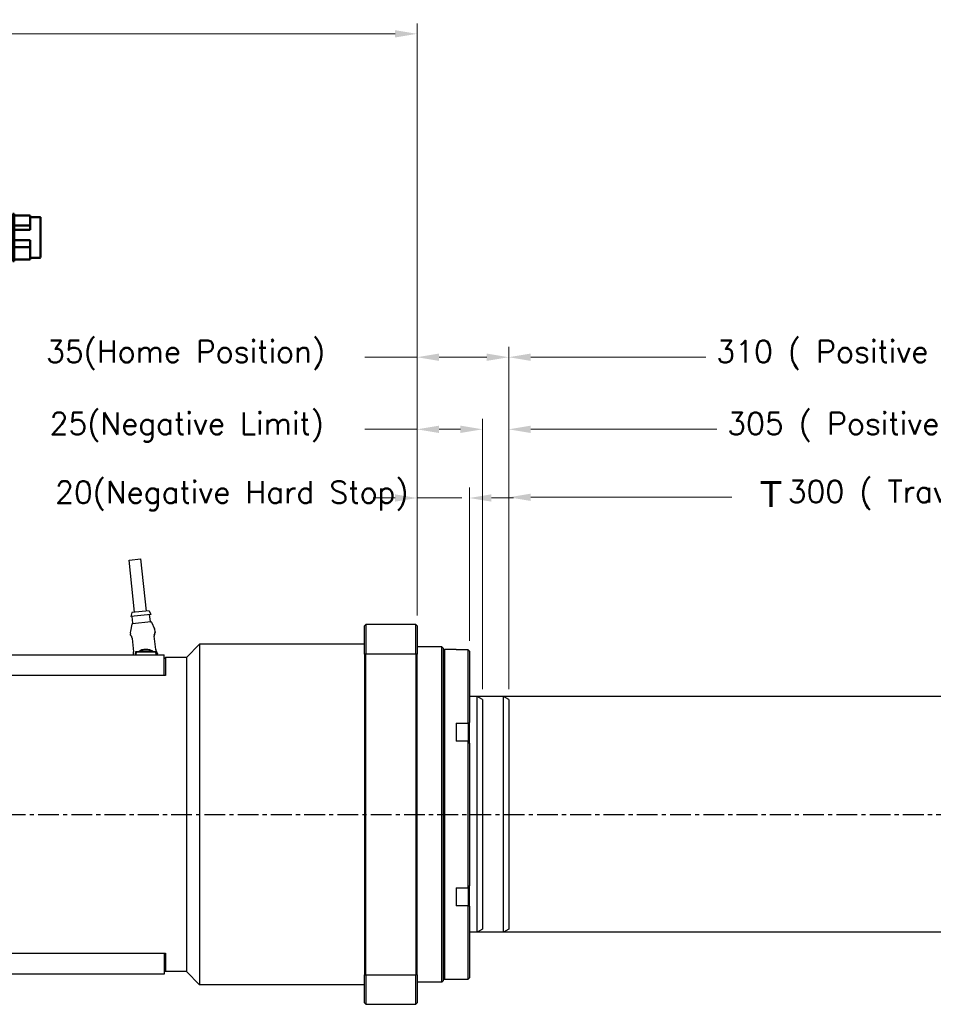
# Model space of a CAD drawing. Extents: x 15486 to 17171, y 5388 to 6587.
# Tile 3 of 22: x 16143 to 16492, y 5783 to 6159. Entities that reach past the tile are written whole.
import ezdxf

# ---------------------------------------------------------------- set-up
doc = ezdxf.new("R2010")
doc.units = 0
doc.header["$LTSCALE"] = 25.4
doc.linetypes.add('CENTER', pattern=[2, 1.25, -0.25, 0.25, -0.25])
doc.layers.get('0').update_dxf_attribs({"linetype": 'CONTINUOUS'})
doc.layers.get('Defpoints').update_dxf_attribs({"linetype": 'CONTINUOUS'})
for name, color, linetype, lineweight in [('AM_0', 7, 'CONTINUOUS', 50), ('ATA-DIM', 252, 'CONTINUOUS', 25), ('ATA-SECTION', 3, 'CONTINUOUS', 35)]:
    doc.layers.add(name, color=color, linetype=linetype, lineweight=lineweight)
doc.layers.add('ATA-CENTER', color=133, linetype='CENTER')
doc.styles.get("Standard").update_dxf_attribs({"font": 'simplex.shx'})
doc.styles.add('주 문자 (ISO)', font='arial.ttf')
doc.dimstyles.new('ata_A1', dxfattribs={"dimtxt": 4.2, "dimasz": 4.2, "dimexe": 2, "dimexo": 2, "dimgap": 2, "dimtad": 0, "dimtih": 1, "dimtoh": 1, "dimdec": 6, "dimdsep": 46, "dimtxsty": 'Standard', "dimcen": 0, "dimclrd": 252, "dimclre": 252, "dimclrt": 4, "dimadec": 6, "dimazin": 2, "dimtfac": 1, "dimtdec": 6, "dimtofl": 0, "dimtmove": 0, "dimatfit": 3, "dimfxl": 0, "dimtolj": 1, "dimtzin": 0, "dimlwd": 0, "dimlwe": 0, "dimarcsym": 0})

# ---------------------------------------------------------------- blocks, each defined once
blk = doc.blocks.new('*D9338')
at = {"layer": 'ATA-DIM', "color": 252, "lineweight": 0}
for p, q in [((16329.86, 5902.95), (16329.86, 5980.22)), ((16629.86, 5902.95), (16629.86, 5980.22)), ((16338.26, 5976.22), (16415.11, 5976.22)), ((16621.46, 5976.22), (16568.6, 5976.22))]:
    blk.add_line(p, q, dxfattribs=at)
at = {"layer": 'ATA-DIM', "color": 252}
for points in [[(16338.26, 5977.62), (16338.26, 5974.82), (16329.86, 5976.22)], [(16621.46, 5974.82), (16621.46, 5977.62), (16629.86, 5976.22)]]:
    blk.add_solid(points, dxfattribs=at)
at = {"layer": 'Defpoints', "color": 0}
for p in [(16629.86, 5976.22), (16329.86, 5898.95), (16629.86, 5898.95)]:
    blk.add_point(p, dxfattribs=at)
at = {"layer": 'ATA-DIM', "color": 4, "insert": (16419.11, 5982.61), "char_height": 8.4, "attachment_point": 1}
blk.add_mtext('\\A1;   300 ( Travel End )', dxfattribs=at)
blk = doc.blocks.new('*D9337')
at = {"layer": 'ATA-DIM', "color": 252, "lineweight": 0}
for p, q in [((16329.86, 5902.95), (16329.86, 6006.18)), ((16634.86, 5902.95), (16634.86, 6006.18)), ((16338.26, 6002.18), (16409.29, 6002.18)), ((16626.46, 6002.18), (16559.42, 6002.18))]:
    blk.add_line(p, q, dxfattribs=at)
at = {"layer": 'ATA-DIM', "color": 252}
for points in [[(16338.26, 6003.58), (16338.26, 6000.78), (16329.86, 6002.18)], [(16626.46, 6000.78), (16626.46, 6003.58), (16634.86, 6002.18)]]:
    blk.add_solid(points, dxfattribs=at)
at = {"layer": 'Defpoints', "color": 0}
for p in [(16634.86, 6002.18), (16329.86, 5898.95), (16634.86, 5898.95)]:
    blk.add_point(p, dxfattribs=at)
at = {"layer": 'ATA-DIM', "color": 4, "insert": (16413.29, 6008.56), "char_height": 8.4, "attachment_point": 1}
blk.add_mtext('\\A1;305 ( Positive Limit )', dxfattribs=at)
blk = doc.blocks.new('*D9336')
at = {"layer": 'ATA-DIM', "color": 252, "lineweight": 0}
for p, q in [((16329.86, 5902.95), (16329.86, 6033.71)), ((16639.86, 5902.95), (16639.86, 6033.71)), ((16338.26, 6029.71), (16405.12, 6029.71)), ((16631.46, 6029.71), (16588.59, 6029.71))]:
    blk.add_line(p, q, dxfattribs=at)
at = {"layer": 'ATA-DIM', "color": 252}
for points in [[(16338.26, 6031.11), (16338.26, 6028.31), (16329.86, 6029.71)], [(16631.46, 6028.31), (16631.46, 6031.11), (16639.86, 6029.71)]]:
    blk.add_solid(points, dxfattribs=at)
at = {"layer": 'Defpoints', "color": 0}
for p in [(16639.86, 6029.71), (16329.86, 5898.95), (16639.86, 5898.95)]:
    blk.add_point(p, dxfattribs=at)
at = {"layer": 'ATA-DIM', "color": 4, "insert": (16409.12, 6036.09), "char_height": 8.4, "attachment_point": 1}
blk.add_mtext('\\A1;310 ( Positive Hard Stop )', dxfattribs=at)
blk = doc.blocks.new('1_AGC047N0000150A000_EC_0_in_MSMF504L1H9M_0')
at = {"layer": 'AM_0'}
for p, q in [((-273.25, 79.14), (-242.73, 80.94)), ((-263.25, 80.1), (-273.25, 79.49)), ((-273.25, 79.5), (-273.25, 58.6)), ((-263.25, 80.1), (-242.5, 81.35)), ((-242.5, 81.35), (-242.5, 57.1)), ((-289.25, 76.42), (-289.25, 61.28)), ((-285.35, 76.62), (-289.05, 76.62)), ((-285.35, 77.25), (-285.35, 71.72)), ((-279.25, 77.25), (-285.35, 77.25)), ((-278.65, 77.85), (-279.25, 77.85)), ((-279.25, 77.85), (-279.25, 59.85)), ((-278.65, 76.9), (-279.25, 76.9)), ((-278.65, 77.85), (-278.65, 59.85)), ((-277.15, 76.95), (-278.65, 76.95)), ((-274.75, 77.85), (-277.15, 77.85)), ((-277.15, 77.85), (-277.15, 59.85)), ((-274.75, 76.9), (-277.15, 76.9)), ((-274.75, 77.85), (-274.75, 61.52)), ((-273.25, 76.85), (-274.75, 76.85)), ((-273.25, 77.6), (-244.32, 77.6)), ((-273.25, 76.8), (-245.04, 76.8)), ((-245.08, 76.77), (-247.28, 74.57)), ((-245.08, 76.77), (-245.04, 76.8)), ((-245.08, 76.77), (-245.08, 57.1)), ((-285.35, 73.38), (-279.25, 73.38)), ((-285.35, 71.72), (-279.25, 71.72)), ((-273.25, 74.57), (-247.28, 74.57)), ((-273.25, 73.68), (-248.17, 73.68)), ((-248.17, 73.68), (-263.25, 58.6)), ((-285.35, 67.77), (-285.35, 60.45)), ((-285.35, 67.77), (-279.25, 67.77)), ((-285.35, 65.08), (-279.25, 65.08)), ((-289.05, 61.08), (-285.35, 61.08)), ((-285.35, 60.45), (-279.25, 60.45)), ((-278.65, 61.52), (-279.25, 61.52)), ((-278.65, 61.2), (-279.25, 61.2)), ((-278.65, 60.75), (-277.15, 60.75)), ((-274.75, 61.52), (-277.15, 61.52)), ((-274.75, 60.96), (-277.15, 60.96)), ((-274.75, 60.96), (-274.75, 59.85)), ((-274.75, 60.85), (-273.25, 60.85)), ((-278.65, 59.93), (-279.25, 59.93)), ((-279.25, 59.85), (-278.65, 59.85)), ((-274.75, 59.93), (-277.15, 59.93)), ((-277.15, 59.85), (-274.75, 59.85)), ((-273.25, 58.6), (-263.25, 58.6)), ((-263.8, 56.99), (-263.8, 45)), ((-263.65, 57), (-242.35, 57)), ((-263.25, 58.6), (-263.25, 57.1)), ((-263.25, 57.1), (-242.5, 57.1)), ((-262.6, 56.57), (-263.19, 56.05)), ((-262.85, 57.1), (-262.85, 57)), ((-259.02, 56.05), (-259.27, 56.57)), ((-256.86, 56.57), (-258.1, 55.89)), ((-246.73, 56.57), (-246.98, 56.05)), ((-242.81, 56.05), (-243.4, 56.57)), ((-243.15, 57), (-243.15, 57.1)), ((-242.2, 56.57), (-242.2, 45)), ((-262.94, 49), (-262.94, 53.8)), ((-262.94, 53.8), (-259.12, 53.8)), ((-259.12, 53.8), (-259.12, 47.5)), ((-246.88, 47.5), (-246.88, 53.8)), ((-246.88, 53.8), (-243.06, 53.8)), ((-243.06, 53.8), (-243.06, 49)), ((-263.8, 47.5), (-258.1, 47.5)), ((-263.58, 48.28), (-263.65, 47.5)), ((-259.15, 47.5), (-259.22, 48.28)), ((-247.9, 47.5), (-242.2, 47.5)), ((-246.78, 48.28), (-246.85, 47.5)), ((-242.35, 47.5), (-242.42, 48.28))]:
    blk.add_line(p, q, dxfattribs=at)
for points in [[(-244.32, 77.6), (-244.03, 77.97), (-243.76, 78.35), (-243.5, 78.76), (-243.26, 79.2)], [(-242.73, 80.94), (-242.81, 80.48), (-242.92, 80.04), (-243.07, 79.61), (-243.26, 79.2)], [(-242.73, 80.94), (-242.7, 81.08), (-242.65, 81.19), (-242.6, 81.26), (-242.58, 81.27)], [(-242.5, 81.31), (-242.51, 81.3), (-242.52, 81.29), (-242.55, 81.28), (-242.58, 81.27)], [(-245.04, 76.8), (-244.93, 76.86), (-244.83, 76.94), (-244.72, 77.02), (-244.63, 77.11), (-244.54, 77.21), (-244.47, 77.32), (-244.4, 77.43), (-244.34, 77.56), (-244.32, 77.6)], [(-247.28, 74.57), (-247.49, 74.18), (-247.9, 73.82), (-248.17, 73.68)], [(-262.6, 56.57), (-262.19, 56.82), (-261.38, 56.99), (-261.12, 57)], [(-259.89, 57), (-259.54, 56.9), (-259.32, 56.67), (-259.27, 56.57)], [(-256.86, 56.57), (-256, 56.83), (-254.5, 56.98), (-253, 56.99), (-251, 56.94), (-250.26, 56.87), (-249.53, 56.72), (-249.14, 56.57)], [(-247.9, 55.89), (-248.1, 56.02), (-249.14, 56.57)], [(-246.73, 56.57), (-246.56, 56.82), (-246.22, 56.99), (-246.11, 57)], [(-244.88, 57), (-244.05, 56.9), (-243.52, 56.67), (-243.4, 56.57)], [(-242.2, 56.57), (-242.2, 56.83), (-242.2, 56.98), (-242.2, 56.99), (-242.2, 56.99)], [(-263.19, 56.05), (-263.41, 55.87), (-263.58, 55.77), (-263.69, 55.75), (-263.76, 55.78), (-263.8, 55.85), (-263.8, 55.89)], [(-258.1, 55.89), (-258.31, 55.79), (-258.54, 55.75), (-258.72, 55.77), (-258.86, 55.84), (-259.01, 56.02), (-259.02, 56.05)], [(-246.98, 56.05), (-247.11, 55.87), (-247.27, 55.77), (-247.44, 55.75), (-247.64, 55.78), (-247.83, 55.85), (-247.9, 55.89)], [(-242.2, 55.89), (-242.22, 55.79), (-242.3, 55.75), (-242.42, 55.77), (-242.55, 55.84), (-242.78, 56.02), (-242.81, 56.05)]]:
    blk.add_lwpolyline(points, dxfattribs=at)
for centre, radius, start, end in [((-289.05, 76.42), 0.2, 90, 180), ((-289.05, 61.28), 0.2, 180, 270), ((-263.65, 56), 1, 90, 98.6538), ((-242.35, 56), 1, 81.3332, 90), ((-262.78, 48.21), 0.8, 105.4427, 175), ((-261.4, 43.2), 6, 74.5573, 105.4427), ((-260.02, 48.21), 0.8, 5, 74.5573), ((-245.98, 48.21), 0.8, 105.4427, 175), ((-244.6, 43.2), 6, 74.5573, 105.4427), ((-243.22, 48.21), 0.8, 5, 74.5573)]:
    blk.add_arc(centre, radius, start, end, dxfattribs=at)
blk = doc.blocks.new('*D9327')
at = {"layer": 'ATA-DIM', "color": 252, "lineweight": 0}
for p, q in [((16294.86, 5931.11), (16294.86, 5979.96)), ((16314.86, 5921.45), (16314.86, 5979.96)), ((16286.46, 5975.96), (16278.06, 5975.96)), ((16294.86, 5975.96), (16312.03, 5975.96)), ((16323.26, 5975.96), (16331.66, 5975.96))]:
    blk.add_line(p, q, dxfattribs=at)
at = {"layer": 'ATA-DIM', "color": 252}
for points in [[(16286.46, 5974.56), (16286.46, 5977.36), (16294.86, 5975.96)], [(16323.26, 5977.36), (16323.26, 5974.56), (16314.86, 5975.96)]]:
    blk.add_solid(points, dxfattribs=at)
at = {"layer": 'Defpoints', "color": 0}
for p in [(16314.86, 5975.96), (16294.86, 5927.11), (16314.86, 5917.45)]:
    blk.add_point(p, dxfattribs=at)
at = {"layer": 'ATA-DIM', "color": 4, "insert": (16156.67, 5982.34), "char_height": 8.4, "attachment_point": 1}
blk.add_mtext('\\A1;20(Negative Hard Stop)', dxfattribs=at)
blk = doc.blocks.new('*D9326')
at = {"layer": 'ATA-DIM', "color": 252, "lineweight": 0}
for p, q in [((16294.86, 5931.11), (16294.86, 6006.18)), ((16319.86, 5902.95), (16319.86, 6006.18)), ((16294.86, 6002.18), (16274.99, 6002.18)), ((16303.26, 6002.18), (16311.46, 6002.18))]:
    blk.add_line(p, q, dxfattribs=at)
at = {"layer": 'ATA-DIM', "color": 252}
for points in [[(16303.26, 6003.58), (16303.26, 6000.78), (16294.86, 6002.18)], [(16311.46, 6000.78), (16311.46, 6003.58), (16319.86, 6002.18)]]:
    blk.add_solid(points, dxfattribs=at)
at = {"layer": 'Defpoints', "color": 0}
for p in [(16319.86, 6002.18), (16294.86, 5927.11), (16319.86, 5898.95)]:
    blk.add_point(p, dxfattribs=at)
at = {"layer": 'ATA-DIM', "color": 4, "insert": (16154.57, 6008.56), "char_height": 8.4, "attachment_point": 1}
blk.add_mtext('\\A1;25(Negative Limit)', dxfattribs=at)
blk = doc.blocks.new('*D9325')
at = {"layer": 'ATA-DIM', "color": 252, "lineweight": 0}
for p, q in [((16294.86, 5931.11), (16294.86, 6033.71)), ((16329.86, 5902.95), (16329.86, 6033.71)), ((16294.86, 6029.71), (16274.99, 6029.71)), ((16303.26, 6029.71), (16321.46, 6029.71))]:
    blk.add_line(p, q, dxfattribs=at)
at = {"layer": 'ATA-DIM', "color": 252}
for points in [[(16303.26, 6031.11), (16303.26, 6028.31), (16294.86, 6029.71)], [(16321.46, 6028.31), (16321.46, 6031.11), (16329.86, 6029.71)]]:
    blk.add_solid(points, dxfattribs=at)
at = {"layer": 'Defpoints', "color": 0}
for p in [(16329.86, 6029.71), (16294.86, 5927.11), (16329.86, 5898.95)]:
    blk.add_point(p, dxfattribs=at)
at = {"layer": 'ATA-DIM', "color": 4, "insert": (16153.22, 6036.09), "char_height": 8.4, "attachment_point": 1}
blk.add_mtext('\\A1;35(Home Position)', dxfattribs=at)
blk = doc.blocks.new('*D9340')
at = {"layer": 'ATA-DIM', "color": 252, "lineweight": 0}
for p, q in [((15638.86, 6081.61), (15638.86, 6157.21)), ((16294.86, 5931.11), (16294.86, 6157.21)), ((15647.26, 6153.21), (15925.94, 6153.21)), ((16286.46, 6153.21), (16007.77, 6153.21))]:
    blk.add_line(p, q, dxfattribs=at)
at = {"layer": 'ATA-DIM', "color": 252}
for points in [[(15647.26, 6154.61), (15647.26, 6151.81), (15638.86, 6153.21)], [(16286.46, 6151.81), (16286.46, 6154.61), (16294.86, 6153.21)]]:
    blk.add_solid(points, dxfattribs=at)
at = {"layer": 'Defpoints', "color": 0}
for p in [(16294.86, 6153.21), (15638.86, 6077.61), (16294.86, 5927.11)]:
    blk.add_point(p, dxfattribs=at)
at = {"layer": 'ATA-DIM', "color": 4, "insert": (15966.86, 6153.21), "char_height": 8.4, "attachment_point": 5}
blk.add_mtext('\\A1;656(T+356)', dxfattribs=at)

msp = doc.modelspace()

# ---------------------------------------------------------------- linework, layer by layer
for p, q in [((16184.9253787, 5952.1951297), (16189.3999394, 5952.6729441)), ((16187.0489985, 5932.3081933), (16184.9253787, 5952.1951297)), ((16191.5235591, 5932.7860077), (16189.3999394, 5952.6729441)), ((16185.9552169, 5932.1913942), (16185.617315, 5930.6467835)), ((16193.2737855, 5931.4643771), (16185.617315, 5930.6467835)), ((16192.6173406, 5932.9028068), (16185.9552169, 5932.1913942)), ((16186.390559, 5928.1145722), (16186.1144884, 5930.699874)), ((16192.6173406, 5932.9028068), (16193.2737855, 5931.4643771)), ((16193.0526827, 5928.8259848), (16192.7766121, 5931.4112866)), ((16186.0334794, 5927.7368761), (16185.4597841, 5925.0541437)), ((16193.2778928, 5928.6488967), (16186.2078213, 5927.8939216)), ((16193.4814654, 5928.5322067), (16194.6087143, 5926.031109)), ((16274.856808, 5927.1073375), (16275.356808, 5927.6073375)), ((16274.856808, 5916.3139548), (16274.856808, 5927.1073375)), ((16294.356808, 5927.6073375), (16275.356808, 5927.6073375)), ((16275.356808, 5927.6073375), (16275.356808, 5916.4974833)), ((16294.356808, 5916.4974833), (16294.356808, 5927.6073375)), ((16294.856808, 5927.1073375), (16294.356808, 5927.6073375)), ((16294.856808, 5927.1073375), (16294.856808, 5916.3139548)), ((16185.4457071, 5923.777736), (16185.410414, 5924.1082429)), ((16186.1093313, 5922.2720744), (16186.6530196, 5917.180629)), ((16195.1049676, 5918.0831674), (16194.5612793, 5923.1746128)), ((16194.8920019, 5924.7864554), (16194.8567088, 5925.1169623)), ((16206.856808, 5915.1073375), (16211.856808, 5920.1073375)), ((16211.856808, 5920.1073375), (16211.856808, 5790.1073375)), ((16274.856808, 5920.1073375), (16211.856808, 5920.1073375)), ((16304.356808, 5919.1073375), (16294.856808, 5919.1073375)), ((16304.856808, 5918.6073375), (16304.356808, 5919.1073375)), ((16304.356808, 5791.1073375), (16304.356808, 5919.1073375)), ((16304.856808, 5918.6073375), (16304.856808, 5791.6073375)), ((15828.356808, 5916.1073375), (16198.356808, 5916.1073375)), ((16187.356808, 5917.1073375), (16187.356808, 5916.7073375)), ((16187.456808, 5916.7073375), (16187.356808, 5916.7073375)), ((16187.356808, 5916.7073375), (16187.356808, 5916.1073375)), ((16188.056808, 5917.2073375), (16187.456808, 5917.2073375)), ((16187.456808, 5916.7073375), (16187.556808, 5916.7073375)), ((16187.546808, 5916.3456316), (16187.556808, 5916.3456316)), ((16187.546808, 5916.2922278), (16187.546808, 5916.3456316)), ((16187.546808, 5916.2922278), (16187.556808, 5916.2922278)), ((16187.546808, 5916.2270938), (16187.546808, 5916.2922278)), ((16187.546808, 5916.2270938), (16187.556808, 5916.2270938)), ((16187.546808, 5916.2073375), (16187.546808, 5916.2270938)), ((16187.546808, 5916.2073375), (16187.546808, 5916.1073375)), ((16187.556808, 5916.2073375), (16187.546808, 5916.2073375)), ((16187.556808, 5916.1073375), (16187.556808, 5916.7073375)), ((16187.566808, 5916.1073375), (16187.566808, 5916.6973375)), ((16194.656808, 5917.2073375), (16188.056808, 5917.2073375)), ((16188.066808, 5917.1973375), (16194.646808, 5917.1973375)), ((16195.256808, 5917.2073375), (16194.656808, 5917.2073375)), ((16195.146808, 5916.6973375), (16195.146808, 5916.1073375)), ((16195.156808, 5916.7073375), (16195.156808, 5916.1073375)), ((16195.256808, 5916.7073375), (16195.156808, 5916.7073375)), ((16195.256808, 5916.7073375), (16195.356808, 5916.7073375)), ((16195.356808, 5916.7073375), (16195.356808, 5917.1073375)), ((16195.356808, 5916.1073375), (16195.356808, 5916.7073375)), ((16195.8187985, 5916.1073375), (16195.7683775, 5916.5795128)), ((16198.356808, 5908.1073375), (16198.356808, 5916.1073375)), ((16198.356808, 5914.6073375), (16198.856808, 5915.1073375)), ((16198.856808, 5915.1073375), (16198.856808, 5908.1073375)), ((16206.856808, 5915.1073375), (16198.856808, 5915.1073375)), ((16206.856808, 5915.1073375), (16206.856808, 5795.1073375)), ((16274.856808, 5916.3139548), (16274.856808, 5793.9007202)), ((16275.356808, 5916.4974833), (16294.356808, 5916.4974833)), ((16275.356808, 5793.7171917), (16275.356808, 5916.4974833)), ((16294.356808, 5916.4974833), (16294.356808, 5793.7171917)), ((16294.856808, 5793.9007202), (16294.856808, 5916.3139548)), ((16304.856808, 5917.6073375), (16305.356808, 5918.1073375)), ((16309.856808, 5918.1073375), (16305.356808, 5918.1073375)), ((16305.356808, 5918.1073375), (16305.356808, 5792.1073375)), ((16309.856808, 5918.1073375), (16309.856808, 5917.9802251)), ((16314.356808, 5917.9802251), (16309.856808, 5917.9802251)), ((16314.356808, 5890.0078829), (16314.356808, 5917.9802251)), ((16314.856808, 5917.445127), (16314.856808, 5890.1733466)), ((16198.356808, 5908.1073375), (15828.356808, 5908.1073375)), ((16198.856808, 5908.1073375), (16198.356808, 5908.1073375)), ((16327.856808, 5900.1073375), (16314.856808, 5900.1073375)), ((16329.856808, 5898.952637), (16327.856808, 5900.1073375)), ((16327.856808, 5810.1073375), (16327.856808, 5900.1073375)), ((16329.856808, 5898.952637), (16329.856808, 5811.262038)), ((16309.856808, 5890.0078829), (16314.356808, 5890.0078829)), ((16309.856808, 5890.0078829), (16309.856808, 5883.0796797)), ((16314.356808, 5890.0078829), (16314.356808, 5887.8214391)), ((16314.856808, 5888.2544518), (16314.856808, 5890.1733466)), ((16314.856808, 5882.3791179), (16314.856808, 5888.2544518)), ((16314.356808, 5887.8214391), (16314.356808, 5883.0796797)), ((16314.356808, 5883.0796797), (16309.856808, 5883.0796797)), ((16314.356808, 5827.1349953), (16314.356808, 5883.0796797)), ((16314.856808, 5882.3791179), (16314.856808, 5827.8355571)), ((16309.856808, 5827.1349953), (16314.356808, 5827.1349953)), ((16309.856808, 5827.1349953), (16309.856808, 5820.2067921)), ((16314.356808, 5827.1349953), (16314.356808, 5822.3932359)), ((16314.856808, 5821.9602232), (16314.856808, 5827.8355571)), ((16314.356808, 5822.3932359), (16314.356808, 5820.2067921)), ((16314.856808, 5820.0413284), (16314.856808, 5821.9602232)), ((16314.356808, 5820.2067921), (16309.856808, 5820.2067921)), ((16314.356808, 5792.2344499), (16314.356808, 5820.2067921)), ((16314.856808, 5820.0413284), (16314.856808, 5792.769548)), ((16327.856808, 5810.1073375), (16314.856808, 5810.1073375)), ((16329.856808, 5811.262038), (16327.856808, 5810.1073375)), ((15828.356808, 5802.1073375), (16198.356808, 5802.1073375)), ((16198.356808, 5802.1073375), (16198.356808, 5794.1073375)), ((16198.356808, 5802.1073375), (16198.856808, 5802.1073375)), ((16198.856808, 5802.1073375), (16198.856808, 5795.1073375)), ((16198.356808, 5795.6073375), (16198.856808, 5795.1073375)), ((16206.856808, 5795.1073375), (16198.856808, 5795.1073375)), ((16206.856808, 5795.1073375), (16211.856808, 5790.1073375)), ((16198.356808, 5794.1073375), (15828.356808, 5794.1073375)), ((16274.856808, 5783.1073375), (16274.856808, 5793.9007202)), ((16294.356808, 5793.7171917), (16275.356808, 5793.7171917)), ((16275.356808, 5793.7171917), (16275.356808, 5782.6073375)), ((16294.356808, 5782.6073375), (16294.356808, 5793.7171917)), ((16294.856808, 5793.9007202), (16294.856808, 5783.1073375)), ((16304.356808, 5791.1073375), (16294.856808, 5791.1073375)), ((16304.856808, 5791.6073375), (16304.356808, 5791.1073375)), ((16304.856808, 5792.6073375), (16305.356808, 5792.1073375)), ((16309.856808, 5792.1073375), (16305.356808, 5792.1073375)), ((16309.856808, 5792.2344499), (16314.356808, 5792.2344499)), ((16309.856808, 5792.2344499), (16309.856808, 5792.1073375)), ((16274.856808, 5790.1073375), (16211.856808, 5790.1073375)), ((16274.856808, 5783.1073375), (16275.356808, 5782.6073375)), ((16294.356808, 5782.6073375), (16294.856808, 5783.1073375)), ((16275.356808, 5782.6073375), (16294.356808, 5782.6073375))]:
    msp.add_line(p, q)
at = {"color": 251}
for p, q in [((16637.856808, 5900.1073375), (16314.856808, 5900.1073375)), ((16319.856808, 5898.952637), (16317.856808, 5900.1073375)), ((16317.856808, 5810.1073375), (16317.856808, 5900.1073375)), ((16319.856808, 5898.952637), (16319.856808, 5811.262038)), ((16637.856808, 5810.1073375), (16314.856808, 5810.1073375)), ((16319.856808, 5811.262038), (16317.856808, 5810.1073375))]:
    msp.add_line(p, q, dxfattribs=at)
for centre, radius, start, end in [((16186.2290575, 5927.6950522), 0.2, 96.095212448, 167.929255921), ((16186.1916896, 5928.093336), 0.2, 276.095212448, 6.095212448), ((16193.251552, 5928.847221), 0.2, 186.095212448, 276.095212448), ((16193.299129, 5928.4500274), 0.2, 24.261168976, 96.095212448), ((16191.8736684, 5924.7984193), 3, 6.095212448, 24.261168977), ((16188.3934545, 5924.4267859), 3, 167.929255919, 186.095212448), ((16191.356808, 5913.1573375), 5, 143.130102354, 143.842991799), ((16187.456808, 5917.1073375), 0.1, 90, 180), ((16188.056808, 5916.7073375), 0.5, 90, 180), ((16188.066808, 5916.6973375), 0.5, 90, 180), ((16191.356808, 5913.1573375), 5, 54.095931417, 125.904068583), ((16191.356808, 5913.1573375), 4.7, 59.508238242, 120.491761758), ((16191.356808, 5913.1573375), 4.1, 81.042783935, 98.957216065), ((16194.646808, 5916.6973375), 0.5, 0, 90), ((16194.656808, 5916.7073375), 0.5, 0, 90), ((16195.256808, 5917.1073375), 0.1, 0, 90), ((16191.356808, 5913.1573375), 5, 36.157008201, 36.869897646)]:
    msp.add_arc(centre, radius, start, end)
for points in [[(16185.4448608, 5923.7776464), (16185.4448451, 5923.7776002), (16185.4448412, 5923.7775409), (16185.444849, 5923.7774687)], [(16185.7262146, 5923.3557137), (16185.7736094, 5923.2824702), (16185.825451, 5923.1949013), (16185.8756527, 5923.0907933)], [(16185.9183876, 5922.9954509), (16185.8943323, 5923.0509445), (16185.8698864, 5923.10284), (16185.8457264, 5923.15063)], [(16185.9183876, 5922.9954509), (16185.8942218, 5923.0511994), (16185.8699269, 5923.1027511), (16185.8458642, 5923.1503641)], [(16186.0932136, 5922.3924133), (16186.0996094, 5922.352565), (16186.1050259, 5922.3123936), (16186.1093313, 5922.2720744)], [(16194.5823782, 5923.8535594), (16194.5548716, 5923.6855051), (16194.5410914, 5923.4918665), (16194.5516226, 5923.2956416)], [(16194.731873, 5924.387563), (16194.7822704, 5924.5109209), (16194.8282825, 5924.5895384), (16194.8512023, 5924.6314892)], [(16194.8928481, 5924.7865465), (16194.8928731, 5924.7865046), (16194.8928895, 5924.7864476), (16194.8928972, 5924.7863753)], [(16195.1208734, 5917.9637928), (16195.1145817, 5918.0033139), (16195.1092396, 5918.0431609), (16195.1049676, 5918.0831674)], [(16195.5021675, 5916.9786972), (16195.4394429, 5917.0734957), (16195.3671731, 5917.1940316), (16195.3011973, 5917.3448661)], [(16195.7679951, 5916.579472), (16195.7680136, 5916.5795199), (16195.7680127, 5916.5795912), (16195.7679921, 5916.5796857)], [(16274.856808, 5916.3139548), (16275.0234585, 5916.3752167), (16275.190126, 5916.436393), (16275.356808, 5916.4974833)], [(16294.356808, 5916.4974833), (16294.52349, 5916.436393), (16294.6901575, 5916.3752167), (16294.856808, 5916.3139548)], [(16314.356808, 5917.9802251), (16314.5237318, 5917.8023441), (16314.690403, 5917.6239774), (16314.856808, 5917.445127)], [(16314.356808, 5890.0078829), (16314.5237318, 5890.0635027), (16314.690403, 5890.1186608), (16314.856808, 5890.1733466)], [(16314.856808, 5882.3791179), (16314.690403, 5882.6126542), (16314.5237318, 5882.846179), (16314.356808, 5883.0796797)], [(16314.356808, 5827.1349953), (16314.5237318, 5827.368496), (16314.690403, 5827.6020208), (16314.856808, 5827.8355571)], [(16314.856808, 5820.0413284), (16314.690403, 5820.0960142), (16314.5237318, 5820.1511723), (16314.356808, 5820.2067921)], [(16274.856808, 5793.9007202), (16275.0234585, 5793.8394583), (16275.190126, 5793.778282), (16275.356808, 5793.7171917)], [(16294.856808, 5793.9007202), (16294.6901575, 5793.8394583), (16294.52349, 5793.778282), (16294.356808, 5793.7171917)], [(16314.356808, 5792.2344499), (16314.5237318, 5792.4123309), (16314.690403, 5792.5906976), (16314.856808, 5792.769548)]]:
    msp.add_open_spline(points, degree=3)
for points, knots in [([(16185.5183096, 5923.6348794), (16185.5081733, 5923.6466058), (16185.4995068, 5923.6569559), (16185.4874808, 5923.6725876), (16185.4837241, 5923.677445), (16185.4745373, 5923.6915641), (16185.4702931, 5923.6981484), (16185.4611378, 5923.7167705), (16185.4570192, 5923.7262864), (16185.44956, 5923.7492526), (16185.4463839, 5923.7632341), (16185.444849, 5923.7774687)], [0, 0, 0, 0, 0.022971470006, 0.022971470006, 0.034367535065, 0.034367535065, 0.040556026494, 0.040556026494, 0.044492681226, 0.044492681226, 0.048992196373, 0.048992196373, 0.048992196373, 0.048992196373]), ([(16185.5183096, 5923.6348794), (16185.516984, 5923.636413), (16185.483994, 5923.6747694), (16185.4885725, 5923.6762306), (16185.5216517, 5923.6374292)], [0.42248596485, 0.42248596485, 0.42248596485, 0.42248596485, 0.42857142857, 0.58042167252, 0.58042167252, 0.58042167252, 0.58042167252]), ([(16185.7262146, 5923.3557137), (16185.6557237, 5923.4646495), (16185.595236, 5923.5453595), (16185.5420297, 5923.6130308), (16185.5302294, 5923.6273676), (16185.5216517, 5923.6374292)], [0, 0, 0, 0, 0.070625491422, 0.070625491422, 0.096970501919, 0.096970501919, 0.096970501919, 0.096970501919]), ([(16186.0932136, 5922.3924133), (16186.0750934, 5922.5053101), (16186.0488984, 5922.6162136), (16185.9864753, 5922.826351), (16185.949062, 5922.9271493), (16185.8989879, 5923.0413185), (16185.8873406, 5923.066555), (16185.8756527, 5923.0907933)], [0, 0, 0, 0, 0.034494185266, 0.034494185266, 0.070853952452, 0.070853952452, 0.081689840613, 0.081689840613, 0.081689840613, 0.081689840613]), ([(16194.5508313, 5923.5794159), (16194.5445016, 5923.4647538), (16194.5461327, 5923.3417937), (16194.5581623, 5923.2051551), (16194.5596496, 5923.1898745), (16194.5612793, 5923.1746128)], [0, 0, 0, 0, 0.036577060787, 0.036577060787, 0.041181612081, 0.041181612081, 0.041181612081, 0.041181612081]), ([(16194.5823881, 5923.8536164), (16194.5711927, 5923.7852257), (16194.5622232, 5923.7122085), (16194.5477757, 5923.5283935), (16194.5453705, 5923.4121359), (16194.5516226, 5923.2956416)], [0.021823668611, 0.021823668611, 0.021823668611, 0.021823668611, 0.046355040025, 0.046355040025, 0.081549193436, 0.081549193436, 0.081549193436, 0.081549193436]), ([(16194.5508313, 5923.5794159), (16194.5538448, 5923.6340048), (16194.5641035, 5923.7482004), (16194.5829512, 5923.8599062), (16194.5943029, 5923.9176455), (16194.5951683, 5923.9219979)], [0.075641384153, 0.075641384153, 0.075641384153, 0.075641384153, 0.107142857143, 0.142857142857, 0.145784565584, 0.145784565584, 0.145784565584, 0.145784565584]), ([(16194.731873, 5924.387563), (16194.7121656, 5924.3393253), (16194.6913458, 5924.2831552), (16194.6441262, 5924.1345832), (16194.6175681, 5924.034658), (16194.5951683, 5923.9219979)], [0, 0, 0, 0, 0.032685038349, 0.032685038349, 0.075239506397, 0.075239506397, 0.075239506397, 0.075239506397]), ([(16194.7983064, 5924.5331228), (16194.7868167, 5924.5080888), (16194.774022, 5924.4792483), (16194.7436566, 5924.4078675), (16194.7254506, 5924.3636773), (16194.7069344, 5924.3147168)], [0.044628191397, 0.044628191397, 0.044628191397, 0.044628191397, 0.068505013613, 0.068505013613, 0.09699652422, 0.09699652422, 0.09699652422, 0.09699652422]), ([(16194.7978731, 5924.5322687), (16194.7817898, 5924.4971881), (16194.752929, 5924.4312547), (16194.7192826, 5924.3473679), (16194.7069344, 5924.3147168)], [0.65581319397, 0.65581319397, 0.65581319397, 0.65581319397, 0.714285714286, 0.747278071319, 0.747278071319, 0.747278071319, 0.747278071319]), ([(16194.8928972, 5924.7863753), (16194.8938383, 5924.7774747), (16194.8941498, 5924.7685875), (16194.8937072, 5924.7522922), (16194.8930436, 5924.7447572), (16194.8906393, 5924.7272207), (16194.8885079, 5924.7179913), (16194.8850466, 5924.7053566), (16194.8835997, 5924.7009237), (16194.8804403, 5924.691804), (16194.8788836, 5924.6878887), (16194.8743055, 5924.67676), (16194.8718059, 5924.6714754), (16194.8639414, 5924.6552151), (16194.8580085, 5924.6439468), (16194.8512023, 5924.6314892)], [0, 0, 0, 0, 0.002812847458, 0.002812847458, 0.005364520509, 0.005364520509, 0.009288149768, 0.009288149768, 0.012472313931, 0.012472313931, 0.017212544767, 0.017212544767, 0.027993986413, 0.027993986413, 0.04903223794, 0.04903223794, 0.04903223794, 0.04903223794]), ([(16186.5338669, 5916.1073375), (16186.5368433, 5916.1162992), (16186.5398177, 5916.1254339), (16186.5697062, 5916.2191708), (16186.5965044, 5916.3196874), (16186.6190743, 5916.4331428)], [0.028080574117, 0.028080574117, 0.028080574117, 0.028080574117, 0.032805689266, 0.032805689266, 0.075664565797, 0.075664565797, 0.075664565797, 0.075664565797]), ([(16186.6633082, 5916.7793343), (16186.6603387, 5916.7237046), (16186.6555905, 5916.6691759), (16186.6492187, 5916.6162662), (16186.642133, 5916.5574281), (16186.6331332, 5916.5005451), (16186.6229092, 5916.4469253), (16186.6220145, 5916.4422327), (16186.6211131, 5916.4375648), (16186.6202052, 5916.4329215)], [0.075027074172, 0.075027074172, 0.075027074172, 0.075027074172, 0.107142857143, 0.107142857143, 0.107142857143, 0.142857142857, 0.142857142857, 0.142857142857, 0.145982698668, 0.145982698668, 0.145982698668, 0.145982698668]), ([(16186.6360425, 5916.526168), (16186.6460571, 5916.5918735), (16186.6539932, 5916.6615695), (16186.6667075, 5916.8372426), (16186.6686156, 5916.9480321), (16186.6626919, 5917.0590939)], [0.020990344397, 0.020990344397, 0.020990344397, 0.020990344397, 0.044178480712, 0.044178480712, 0.077732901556, 0.077732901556, 0.077732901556, 0.077732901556]), ([(16186.663644, 5916.7792919), (16186.6698231, 5916.8940663), (16186.6680212, 5917.0170739), (16186.6559022, 5917.1524862), (16186.6545214, 5917.1665655), (16186.6530196, 5917.180629)], [0, 0, 0, 0, 0.036569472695, 0.036569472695, 0.040812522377, 0.040812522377, 0.040812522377, 0.040812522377]), ([(16195.1049676, 5918.0831674), (16195.1324916, 5917.825415), (16195.2304745, 5917.4914557), (16195.3466909, 5917.2463902), (16195.3755317, 5917.1909375)], [0, 0, 0, 0, 0.14285714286, 0.18990323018, 0.18990323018, 0.18990323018, 0.18990323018]), ([(16195.1049676, 5918.0831674), (16195.1162821, 5917.9772103), (16195.1356833, 5917.8711444), (16195.1856687, 5917.6652095), (16195.2173718, 5917.5637448), (16195.2905042, 5917.3662919), (16195.3334866, 5917.2717758), (16195.3755572, 5917.1908894)], [0, 0, 0, 0, 0.03196783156, 0.03196783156, 0.06597153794, 0.06597153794, 0.10501495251, 0.10501495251, 0.10501495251, 0.10501495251]), ([(16195.1208734, 5917.9637928), (16195.1388682, 5917.8507589), (16195.1648704, 5917.7396793), (16195.2265232, 5917.5310968), (16195.2631708, 5917.4318028), (16195.3011973, 5917.3448661)], [0, 0, 0, 0, 0.034526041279, 0.034526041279, 0.070302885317, 0.070302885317, 0.070302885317, 0.070302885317]), ([(16195.5021675, 5916.9786972), (16195.5738371, 5916.87038), (16195.6327409, 5916.792316), (16195.6793297, 5916.7336929), (16195.6884381, 5916.7226899), (16195.6950088, 5916.7150104)], [0, 0, 0, 0, 0.072611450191, 0.072611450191, 0.095568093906, 0.095568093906, 0.095568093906, 0.095568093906]), ([(16195.6788556, 5916.7416232), (16195.6870733, 5916.7319224), (16195.7277003, 5916.6841641), (16195.7243611, 5916.6807049), (16195.6950088, 5916.7150104)], [0.39799953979, 0.39799953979, 0.39799953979, 0.39799953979, 0.42857142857, 0.57544528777, 0.57544528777, 0.57544528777, 0.57544528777]), ([(16195.6788556, 5916.7416232), (16195.6932992, 5916.7245727), (16195.7059119, 5916.7097647), (16195.7217552, 5916.6894502), (16195.7262982, 5916.6835442), (16195.7356838, 5916.6695481), (16195.7394491, 5916.6639796), (16195.7467492, 5916.6501622), (16195.7485829, 5916.6465115), (16195.7532073, 5916.6363809), (16195.7561426, 5916.6292072), (16195.7628363, 5916.6089368), (16195.7662089, 5916.5945068), (16195.767797, 5916.5797308)], [0, 0, 0, 0, 0.029962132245, 0.029962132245, 0.044782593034, 0.044782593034, 0.052433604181, 0.052433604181, 0.054683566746, 0.054683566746, 0.05779365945, 0.05779365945, 0.062521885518, 0.062521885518, 0.062521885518, 0.062521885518])]:
    msp.add_open_spline(points, degree=3, knots=knots)
at = {"layer": 'ATA-CENTER', "ltscale": 0.25}
msp.add_line((15616.7895504, 5855.1073375), (16641.3935113, 5855.1073375), dxfattribs=at)

# ---------------------------------------------------------------- block references
at = {"xscale": -1}
msp.add_blockref('1_AGC047N0000150A000_EC_0_in_MSMF504L1H9M_0', (15861.8569175, 6006.6073375), dxfattribs=at)

# ---------------------------------------------------------------- texts
at = {"layer": 'ATA-SECTION', "insert": (16425.7497288, 5972.4602638), "char_height": 10, "attachment_point": 7, "style": '주 문자 (ISO)'}
msp.add_mtext('T', dxfattribs=at)

# ---------------------------------------------------------------- dimensions: what is measured, and where the dimension line sits
at = {"layer": 'ATA-DIM'}
dim = msp.add_linear_dim(base=(16294.8568080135, 6153.2094294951), p1=(15638.8568080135, 6077.6073374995), p2=(16294.8568080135, 5927.1073374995), text='<>(T+356)', dimstyle='ata_A1', override={"dimscale": 2, "dimtxt": 4.2, "dimtxsty": 'Standard', "dimtfac": 0.571429, "dimtdec": 2, "dimtfill": 0}, dxfattribs=at)
dim.commit()
dim.dimension.update_dxf_attribs({"geometry": '*D9340', "text_midpoint": (15966.8568080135, 6153.2094294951)})
for base, p1, p2, text, override, picture, middle in [((16329.856808, 6029.7095085), (16294.856808, 5927.1073375), (16329.856808, 5898.952637), '<>(Home Position)', {"dimscale": 2, "dimtxt": 4.2, "dimtxsty": 'Standard', "dimtfac": 0.571429, "dimtdec": 2}, '*D9325', (16212.106808, 6029.7095085)), ((16639.856808, 6029.7095085), (16329.856808, 5898.952637), (16639.856808, 5898.952637), '<> ( Positive Hard Stop )', {"dimscale": 2, "dimtfac": 0.571429, "dimtdec": 2}, '*D9336', (16496.856808, 6029.7095085)), ((16319.856808, 6002.1802307), (16294.856808, 5927.1073375), (16319.856808, 5898.952637), '<>(Negative Limit)', {"dimscale": 2, "dimtxt": 4.2, "dimtxsty": 'Standard', "dimtfac": 0.571429, "dimtdec": 2}, '*D9326', (16212.778808, 6002.1802307)), ((16634.856808, 6002.1802307), (16329.856808, 5898.952637), (16634.856808, 5898.952637), '<> ( Positive Limit )', {"dimscale": 2, "dimtfac": 0.571429, "dimtdec": 2}, '*D9337', (16484.356808, 6002.1802307)), ((16314.856808, 5975.9552796), (16294.856808, 5927.1073375), (16314.856808, 5917.445127), '<>(Negative Hard Stop)', {"dimscale": 2, "dimtxt": 4.2, "dimtxsty": 'Standard', "dimtfac": 0.571429, "dimtdec": 2}, '*D9327', (16232.3499783, 5975.9552796)), ((16629.856808, 5976.2212266), (16329.856808, 5898.952637), (16629.856808, 5898.952637), '   <> ( Travel End )', {"dimscale": 2, "dimpost": '', "dimtol": 0, "dimlim": 0, "dimtp": 0, "dimtm": 0, "dimtfac": 0.571429, "dimtdec": 2, "dimtolj": 1, "dimtzin": 0}, '*D9338', (16491.856808, 5976.2212266))]:
    dim = msp.add_linear_dim(base=base, p1=p1, p2=p2, angle=180, text=text, dimstyle='ata_A1', override=override, dxfattribs=at)
    dim.commit()
    dim.dimension.update_dxf_attribs({"geometry": picture, "text_midpoint": middle, "dimtype": 160})

doc.saveas('drawing.dxf')
